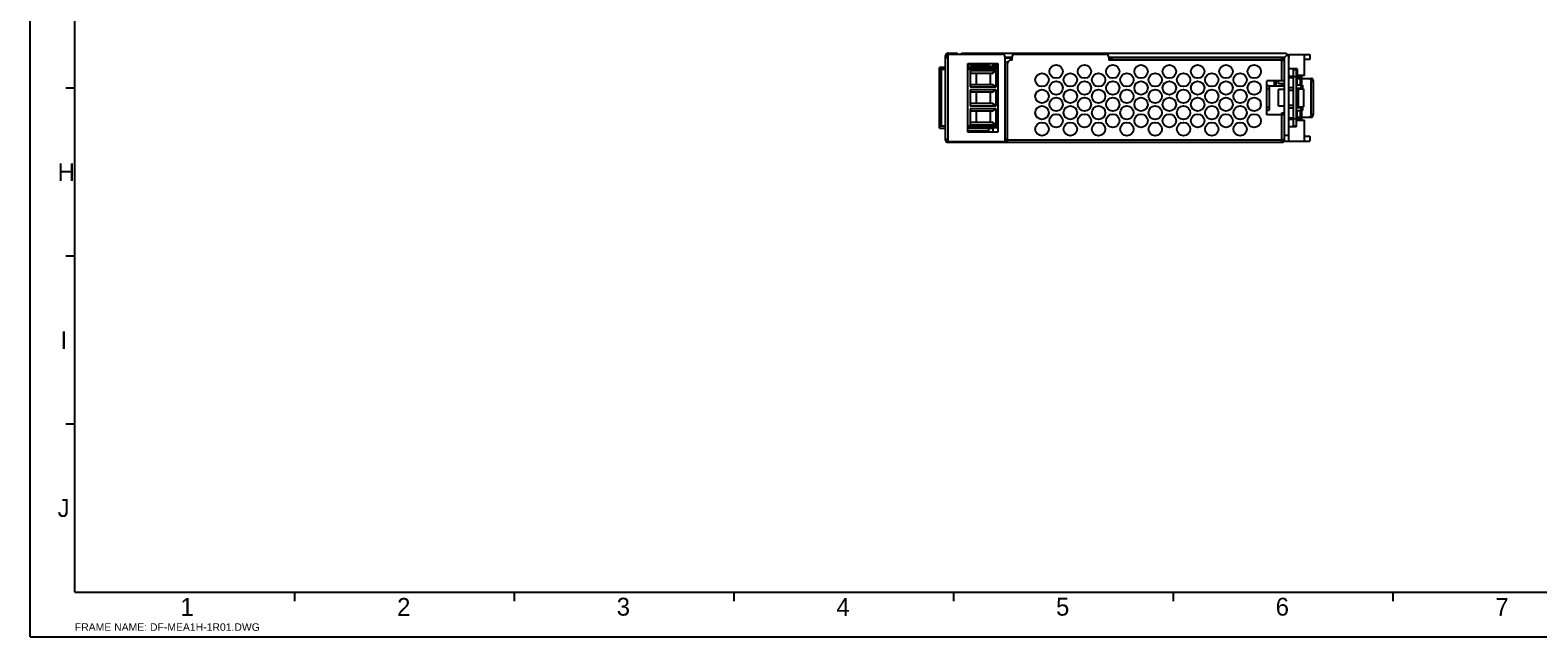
# Model space of a CAD drawing. Header units: millimetres. Extents: x 745 to 1756, y 7 to 641.
# Tile 1 of 29: x 745 to 1251, y 7 to 211. Entities that reach past the tile are written whole.
import ezdxf

# ---------------------------------------------------------------- set-up
doc = ezdxf.new("R2010")
doc.units = ezdxf.units.MM
doc.header["$MEASUREMENT"] = 0
doc.layers.get('0').update_dxf_attribs({"lineweight": 0})
doc.layers.add('PAPER', color=7, linetype='Continuous', lineweight=0)

msp = doc.modelspace()

# ---------------------------------------------------------------- linework, layer by layer
at = {"color": 7, "lineweight": 25}
for p, q in [((1052.67, 203.06), (1052.67, 202.66)), ((1052.67, 203.06), (1055.37, 203.06)), ((1052.67, 173.26), (1052.67, 202.66)), ((1052.67, 202.66), (1070.87, 202.66)), ((1054.87, 202.66), (1054.87, 203.06)), ((1055.37, 202.66), (1055.37, 203.06)), ((1057.17, 202.66), (1057.17, 203.06)), ((1057.17, 203.06), (1165.57, 203.06)), ((1059.17, 202.66), (1059.17, 203.06)), ((1075.17, 202.66), (1105.67, 202.66)), ((1166.63, 202.62), (1165.38, 201.37)), ((1167.07, 202.56), (1174.17, 202.56)), ((1167.07, 202.56), (1167.07, 201.56)), ((1172.37, 195.56), (1172.37, 202.56)), ((1174.17, 202.56), (1174.17, 200.96)), ((1049.87, 177.87), (1049.87, 198.19)), ((1051.87, 198.19), (1049.87, 198.19)), ((1051.87, 197.59), (1049.87, 197.59)), ((1050.37, 197.59), (1050.37, 178.53)), ((1051.87, 173.86), (1051.87, 202.26)), ((1051.87, 202.26), (1052.67, 202.26)), ((1052.67, 201.46), (1051.87, 201.46)), ((1059.27, 176.56), (1059.27, 199.56)), ((1059.27, 199.56), (1069.37, 199.56)), ((1066.58, 199.55), (1059.27, 199.17)), ((1059.47, 199.16), (1059.27, 199.16)), ((1059.27, 198.69), (1059.47, 198.69)), ((1059.47, 198.52), (1059.27, 198.52)), ((1069.37, 198.26), (1059.27, 198.26)), ((1069.37, 197.59), (1059.27, 197.59)), ((1063.17, 199.56), (1059.28, 199.36)), ((1059.37, 178.53), (1059.37, 197.59)), ((1059.47, 199.56), (1059.47, 199.37)), ((1059.47, 199.18), (1059.47, 198.26)), ((1060.04, 199.56), (1060.04, 199.4)), ((1060.04, 199.21), (1060.04, 199.16)), ((1066.37, 199.16), (1060.04, 199.16)), ((1060.47, 199.16), (1060.47, 198.26)), ((1060.81, 198.26), (1060.81, 199.16)), ((1060.81, 198.69), (1067.87, 198.69)), ((1067.87, 198.52), (1060.81, 198.52)), ((1064.29, 199.43), (1064.29, 199.16)), ((1066.37, 198.69), (1066.37, 199.16)), ((1067.87, 198.26), (1067.87, 199.16)), ((1067.87, 199.16), (1069.37, 199.16)), ((1067.87, 198.66), (1069.37, 198.66)), ((1069.37, 199.56), (1069.37, 176.56)), ((1071.87, 173.26), (1071.87, 201.66)), ((1074.17, 201.56), (1071.87, 201.56)), ((1074.17, 201.37), (1071.87, 201.37)), ((1072.72, 199.96), (1071.87, 199.96)), ((1072.67, 173.06), (1072.67, 199.96)), ((1074.17, 200.66), (1073.67, 200.66)), ((1074.17, 200.66), (1074.17, 201.66)), ((1106.67, 201.66), (1106.67, 200.66)), ((1165.57, 201.56), (1106.67, 201.56)), ((1107.67, 201.37), (1106.67, 201.37)), ((1164.67, 200.66), (1106.67, 200.66)), ((1107.67, 201.46), (1107.67, 200.66)), ((1164.67, 201.46), (1107.67, 201.46)), ((1164.67, 193.81), (1164.67, 201.46)), ((1165.38, 201.37), (1164.67, 201.37)), ((1165.47, 200.56), (1164.67, 200.56)), ((1164.88, 201.37), (1164.88, 201.56)), ((1165.38, 200.56), (1165.38, 201.56)), ((1165.47, 200.56), (1165.47, 193.81)), ((1165.57, 198.26), (1165.47, 198.26)), ((1165.57, 173.56), (1165.57, 201.56)), ((1167.07, 173.56), (1167.07, 201.56)), ((1169.87, 197.81), (1167.07, 197.81)), ((1168.67, 178.31), (1168.67, 197.81)), ((1168.67, 197.56), (1169.67, 197.56)), ((1169.87, 197.67), (1169.05, 197.81)), ((1169.67, 178.56), (1169.67, 197.56)), ((1169.87, 197.81), (1169.87, 195.56)), ((1174.17, 200.96), (1172.37, 200.96)), ((1060.12, 197.11), (1060.12, 191.71)), ((1068.84, 197.11), (1060.12, 197.11)), ((1067.34, 196.26), (1060.12, 196.26)), ((1060.12, 192.56), (1067.34, 192.56)), ((1062.17, 196.26), (1062.17, 192.56)), ((1066.87, 196.26), (1066.87, 192.56)), ((1067.34, 196.26), (1068.84, 197.11)), ((1068.84, 191.71), (1067.34, 192.56)), ((1068.84, 191.71), (1068.84, 197.11)), ((1165.47, 193.81), (1159.67, 193.81)), ((1159.67, 182.31), (1159.67, 193.81)), ((1162.27, 192.06), (1162.27, 193.81)), ((1162.87, 192.06), (1162.87, 193.81)), ((1163.57, 192.73), (1163.57, 193.81)), ((1165.57, 192.73), (1163.57, 192.73)), ((1164.67, 192.73), (1164.67, 192.06)), ((1165.57, 196.66), (1165.47, 196.66)), ((1165.47, 195.56), (1165.57, 195.56)), ((1165.47, 195.06), (1165.57, 195.06)), ((1165.57, 194.66), (1165.47, 194.66)), ((1165.47, 192.73), (1165.47, 192.06)), ((1167.07, 195.31), (1168.67, 195.31)), ((1168.67, 194.81), (1167.07, 194.81)), ((1169.67, 195.06), (1168.67, 195.06)), ((1169.67, 194.56), (1174.67, 194.56)), ((1171.67, 192.31), (1169.67, 192.31)), ((1172.37, 195.56), (1169.87, 195.56)), ((1169.87, 194.81), (1169.87, 195.56)), ((1169.87, 195.31), (1171.47, 195.31)), ((1171.47, 194.81), (1169.87, 194.81)), ((1169.87, 192.31), (1169.87, 194.56)), ((1170.85, 194.56), (1170.85, 192.31)), ((1171.17, 191.31), (1171.17, 192.31)), ((1171.27, 194.56), (1171.27, 192.31)), ((1171.47, 194.81), (1171.47, 195.56)), ((1171.67, 192.31), (1171.67, 191.31)), ((1175.31, 193.56), (1174.55, 193.56)), ((1174.55, 182.56), (1174.55, 193.56)), ((1175.31, 182.56), (1175.31, 193.56)), ((1060.12, 191.71), (1068.84, 191.71)), ((1060.12, 190.76), (1060.12, 185.36)), ((1068.84, 190.76), (1060.12, 190.76)), ((1067.34, 189.91), (1060.12, 189.91)), ((1062.17, 189.91), (1062.17, 186.21)), ((1066.87, 189.91), (1066.87, 186.21)), ((1067.34, 189.91), (1068.84, 190.76)), ((1068.84, 185.36), (1068.84, 190.76)), ((1159.67, 192.16), (1160.47, 192.16)), ((1159.67, 191.16), (1160.47, 191.16)), ((1160.47, 192.16), (1160.47, 183.96)), ((1160.47, 192.06), (1165.57, 192.06)), ((1165.57, 190.88), (1163.57, 190.88)), ((1163.57, 185.23), (1163.57, 190.88)), ((1167.07, 191.56), (1168.67, 191.56)), ((1168.67, 190.56), (1167.07, 190.56)), ((1169.67, 191.31), (1171.67, 191.31)), ((1169.67, 191.06), (1171.97, 191.06)), ((1170.37, 185.06), (1170.37, 191.06)), ((1170.67, 191.06), (1170.67, 191.31)), ((1171.67, 191.06), (1171.67, 191.31)), ((1171.97, 191.06), (1171.97, 185.06)), ((1060.12, 186.21), (1067.34, 186.21)), ((1060.12, 185.36), (1068.84, 185.36)), ((1060.12, 184.41), (1060.12, 179.01)), ((1068.84, 184.41), (1060.12, 184.41)), ((1067.34, 183.56), (1060.12, 183.56)), ((1062.17, 183.56), (1062.17, 179.86)), ((1066.87, 183.56), (1066.87, 179.86)), ((1068.84, 185.36), (1067.34, 186.21)), ((1067.34, 183.56), (1068.84, 184.41)), ((1068.84, 179.01), (1068.84, 184.41)), ((1157.67, 185.48), (1157.67, 186.24)), ((1159.67, 184.96), (1160.47, 184.96)), ((1159.67, 183.96), (1160.47, 183.96)), ((1165.47, 182.31), (1159.67, 182.31)), ((1165.57, 185.23), (1163.57, 185.23)), ((1164.67, 183.06), (1165.47, 183.06)), ((1164.67, 182.31), (1164.67, 183.06)), ((1164.67, 173.06), (1164.67, 182.31)), ((1165.47, 183.06), (1165.47, 173.86)), ((1167.07, 185.56), (1168.67, 185.56)), ((1168.67, 184.56), (1167.07, 184.56)), ((1169.67, 185.06), (1171.97, 185.06)), ((1169.67, 184.81), (1171.67, 184.81)), ((1169.67, 183.81), (1171.67, 183.81)), ((1169.87, 181.56), (1169.87, 183.81)), ((1170.67, 185.06), (1170.67, 184.81)), ((1170.85, 183.81), (1170.85, 181.56)), ((1171.17, 183.81), (1171.17, 184.81)), ((1171.27, 183.81), (1171.27, 181.56)), ((1171.67, 185.06), (1171.67, 184.81)), ((1171.67, 184.81), (1171.67, 183.81)), ((1174.55, 182.56), (1175.31, 182.56)), ((1051.87, 178.53), (1049.87, 178.53)), ((1049.87, 177.87), (1051.87, 177.87)), ((1069.37, 178.53), (1059.27, 178.53)), ((1059.27, 177.87), (1067.87, 177.87)), ((1059.47, 178.53), (1059.47, 177.98)), ((1059.47, 178.13), (1069.37, 178.13)), ((1069.37, 177.98), (1059.47, 177.98)), ((1060.12, 179.86), (1067.34, 179.86)), ((1060.12, 179.01), (1068.84, 179.01)), ((1066.37, 176.96), (1066.37, 177.87)), ((1068.84, 179.01), (1067.34, 179.86)), ((1067.87, 176.56), (1067.87, 177.98)), ((1165.47, 182.06), (1165.57, 182.06)), ((1165.57, 177.73), (1165.47, 177.73)), ((1167.07, 181.31), (1168.67, 181.31)), ((1168.67, 180.81), (1167.07, 180.81)), ((1169.55, 178.31), (1167.07, 178.31)), ((1168.67, 181.06), (1169.67, 181.06)), ((1169.67, 178.56), (1168.67, 178.56)), ((1169.54, 178.4), (1169.05, 178.31)), ((1169.55, 178.56), (1169.55, 178.31)), ((1169.67, 181.56), (1174.67, 181.56)), ((1169.67, 180.56), (1172.37, 180.56)), ((1169.87, 181.31), (1171.47, 181.31)), ((1169.87, 180.56), (1169.87, 181.31)), ((1169.87, 180.81), (1171.47, 180.81)), ((1171.47, 180.56), (1171.47, 181.31)), ((1172.37, 173.56), (1172.37, 180.56)), ((1052.67, 174.06), (1051.87, 174.06)), ((1051.87, 173.86), (1052.67, 173.86)), ((1052.67, 173.06), (1052.67, 173.26)), ((1071.87, 173.26), (1052.67, 173.26)), ((1164.67, 173.06), (1052.67, 173.06)), ((1059.27, 176.96), (1066.37, 176.96)), ((1069.37, 176.56), (1059.27, 176.56)), ((1072.67, 174.06), (1071.87, 174.06)), ((1072.67, 173.86), (1071.87, 173.86)), ((1164.67, 173.86), (1072.67, 173.86)), ((1165.47, 173.96), (1164.67, 173.96)), ((1165.47, 173.86), (1164.67, 173.86)), ((1165.57, 175.56), (1167.07, 175.56)), ((1165.57, 173.56), (1174.17, 173.56)), ((1172.37, 175.16), (1174.17, 175.16)), ((1174.17, 175.16), (1174.17, 173.56))]:
    msp.add_line(p, q, dxfattribs=at)
for centre in [(1088.97, 196.86), (1098.47, 196.86), (1107.97, 196.86), (1117.47, 196.86), (1126.97, 196.86), (1136.47, 196.86), (1145.97, 196.86), (1155.47, 196.86), (1084.22, 194.06), (1088.97, 191.36), (1093.72, 194.06), (1098.47, 191.36), (1103.22, 194.06), (1107.97, 191.36), (1112.72, 194.06), (1117.47, 191.36), (1122.22, 194.06), (1126.97, 191.36), (1131.72, 194.06), (1136.47, 191.36), (1141.22, 194.06), (1145.97, 191.36), (1150.72, 194.06), (1155.47, 191.36), (1084.22, 188.56), (1088.97, 185.86), (1093.72, 188.56), (1098.47, 185.86), (1103.22, 188.56), (1107.97, 185.86), (1112.72, 188.56), (1117.47, 185.86), (1122.22, 188.56), (1126.97, 185.86), (1131.72, 188.56), (1136.47, 185.86), (1141.22, 188.56), (1145.97, 185.86), (1150.72, 188.56), (1155.47, 185.86), (1084.22, 183.06), (1088.97, 180.36), (1093.72, 183.06), (1098.47, 180.36), (1103.22, 183.06), (1107.97, 180.36), (1112.72, 183.06), (1117.47, 180.36), (1122.22, 183.06), (1126.97, 180.36), (1131.72, 183.06), (1136.47, 180.36), (1141.22, 183.06), (1145.97, 180.36), (1150.72, 183.06), (1155.47, 180.36), (1084.22, 177.56), (1093.72, 177.56), (1103.22, 177.56), (1112.72, 177.56), (1122.22, 177.56), (1131.72, 177.56), (1141.22, 177.56), (1150.72, 177.56)]:
    msp.add_circle(centre, 2.25, dxfattribs=at)
for points in [[(1052.67, 203.06), (1052.23, 203.06), (1051.87, 202.7), (1051.87, 202.26)], [(1056.06, 202.66), (1055.92, 202.91), (1055.66, 203.06), (1055.37, 203.06)], [(1071.87, 201.66), (1071.87, 202.21), (1071.42, 202.66), (1070.87, 202.66)], [(1075.17, 202.66), (1074.62, 202.66), (1074.17, 202.21), (1074.17, 201.66)], [(1106.67, 201.66), (1106.67, 202.21), (1106.22, 202.66), (1105.67, 202.66)], [(1167.07, 201.56), (1167.07, 202.39), (1166.4, 203.06), (1165.57, 203.06)], [(1073.67, 200.66), (1073.12, 200.66), (1072.67, 200.21), (1072.67, 199.66)], [(1051.87, 173.86), (1051.87, 173.42), (1052.23, 173.06), (1052.67, 173.06)], [(1164.67, 173.06), (1165.11, 173.06), (1165.47, 173.42), (1165.47, 173.86)]]:
    msp.add_open_spline(points, degree=3, dxfattribs=at)
for points, knots in [([(1049.87, 193.48), (1049.66, 193.4), (1049.57, 193.16), (1049.65, 192.96), (1049.69, 192.86), (1049.77, 192.78), (1049.87, 192.74)], [0, 0, 0, 0, 1, 1, 1, 2, 2, 2, 2]), ([(1173.9, 194.56), (1173.95, 194.56), (1173.99, 194.55), (1174.03, 194.54), (1174.07, 194.53), (1174.11, 194.51), (1174.15, 194.48), (1174.19, 194.46), (1174.23, 194.43), (1174.26, 194.39), (1174.3, 194.35), (1174.33, 194.31), (1174.36, 194.27), (1174.42, 194.17), (1174.47, 194.06), (1174.5, 193.94), (1174.53, 193.82), (1174.55, 193.69), (1174.55, 193.56)], [0, 0, 0, 0, 1, 1, 1, 2, 2, 2, 3, 3, 3, 4, 4, 4, 5, 5, 5, 6, 6, 6, 6]), ([(1175.31, 193.56), (1175.31, 193.69), (1175.3, 193.82), (1175.26, 193.94), (1175.23, 194.06), (1175.19, 194.17), (1175.13, 194.27), (1175.1, 194.31), (1175.06, 194.35), (1175.03, 194.39), (1174.99, 194.43), (1174.96, 194.46), (1174.92, 194.48), (1174.88, 194.51), (1174.84, 194.53), (1174.8, 194.54), (1174.76, 194.55), (1174.71, 194.56), (1174.67, 194.56)], [0, 0, 0, 0, 1, 1, 1, 2, 2, 2, 3, 3, 3, 4, 4, 4, 5, 5, 5, 6, 6, 6, 6]), ([(1049.87, 188.4), (1049.66, 188.32), (1049.57, 188.08), (1049.65, 187.88), (1049.69, 187.78), (1049.77, 187.7), (1049.87, 187.66)], [0, 0, 0, 0, 1, 1, 1, 2, 2, 2, 2]), ([(1049.87, 183.32), (1049.66, 183.24), (1049.57, 183), (1049.65, 182.8), (1049.69, 182.7), (1049.77, 182.62), (1049.87, 182.58)], [0, 0, 0, 0, 1, 1, 1, 2, 2, 2, 2]), ([(1174.55, 182.56), (1174.55, 182.43), (1174.53, 182.3), (1174.5, 182.18), (1174.47, 182.06), (1174.42, 181.95), (1174.36, 181.85), (1174.33, 181.81), (1174.3, 181.77), (1174.26, 181.73), (1174.23, 181.69), (1174.19, 181.66), (1174.15, 181.64), (1174.11, 181.61), (1174.07, 181.59), (1174.03, 181.58), (1173.99, 181.57), (1173.95, 181.56), (1173.9, 181.56)], [0, 0, 0, 0, 1, 1, 1, 2, 2, 2, 3, 3, 3, 4, 4, 4, 5, 5, 5, 6, 6, 6, 6]), ([(1174.67, 181.56), (1174.71, 181.56), (1174.76, 181.57), (1174.8, 181.58), (1174.84, 181.59), (1174.88, 181.61), (1174.92, 181.64), (1174.96, 181.66), (1174.99, 181.69), (1175.03, 181.73), (1175.06, 181.77), (1175.1, 181.81), (1175.13, 181.85), (1175.19, 181.95), (1175.23, 182.06), (1175.26, 182.18), (1175.3, 182.3), (1175.31, 182.43), (1175.31, 182.56)], [0, 0, 0, 0, 1, 1, 1, 2, 2, 2, 3, 3, 3, 4, 4, 4, 5, 5, 5, 6, 6, 6, 6])]:
    msp.add_open_spline(points, degree=3, knots=knots, dxfattribs=at)
at = {"layer": 'PAPER', "color": 3, "lineweight": 25}
for p, q in [((744.59, 7.13), (744.59, 601.13)), ((759.59, 22.13), (759.59, 586.13)), ((759.59, 191.33), (756.59, 191.33)), ((759.59, 134.93), (756.59, 134.93)), ((759.59, 78.53), (756.59, 78.53)), ((759.59, 22.13), (1570.59, 22.13)), ((833.31, 22.13), (833.31, 19.13)), ((907.03, 22.13), (907.03, 19.13)), ((980.76, 22.13), (980.76, 19.13)), ((1054.49, 22.13), (1054.49, 19.13)), ((1128.22, 22.13), (1128.22, 19.13)), ((1201.95, 22.13), (1201.95, 19.13)), ((744.59, 7.13), (1585.59, 7.13))]:
    msp.add_line(p, q, dxfattribs=at)

# ---------------------------------------------------------------- texts
at = {"layer": 'PAPER', "char_height": 0.2, "attachment_point": 7}
for s, insert in [('\\C1;\\FMyriadPro-Regular|b0|i0|c1;\\H6.000000;\\W1.000000;H', (753.81, 160.1)), ('\\C1;\\FMyriadPro-Regular|b0|i0|c1;\\H6.000000;\\W1.000000;I', (754.81, 103.7)), ('\\C1;\\FMyriadPro-Regular|b0|i0|c1;\\H6.000000;\\W1.000000;J', (753.81, 47.3)), ('\\C1;\\FMyriadPro-Regular|b0|i0|c1;\\H6.000000;\\W1.000000;2', (867.75, 14.17)), ('\\C1;\\FMyriadPro-Regular|b0|i0|c1;\\H6.000000;\\W1.000000;3', (941.47, 14.17)), ('\\C1;\\FMyriadPro-Regular|b0|i0|c1;\\H6.000000;\\W1.000000;6', (1162.66, 14.17)), ('\\C7;\\FArial|b0|i0|c1;\\H2.500000;\\W1.000000;FRAME NAME: DF-MEA1H-1R01.DWG', (759.59, 9.13)), ('\\C1;\\FMyriadPro-Regular|b0|i0|c1;\\H6.000000;\\W1.000000;1', (795.02, 14.17)), ('\\C1;\\FMyriadPro-Regular|b0|i0|c1;\\H6.000000;\\W1.000000;4', (1015.2, 14.17)), ('\\C1;\\FMyriadPro-Regular|b0|i0|c1;\\H6.000000;\\W1.000000;5', (1088.93, 14.17)), ('\\C1;\\FMyriadPro-Regular|b0|i0|c1;\\H6.000000;\\W1.000000;7', (1236.39, 14.17))]:
    msp.add_mtext(s, dxfattribs=dict(at, insert=insert))

doc.saveas('drawing.dxf')
